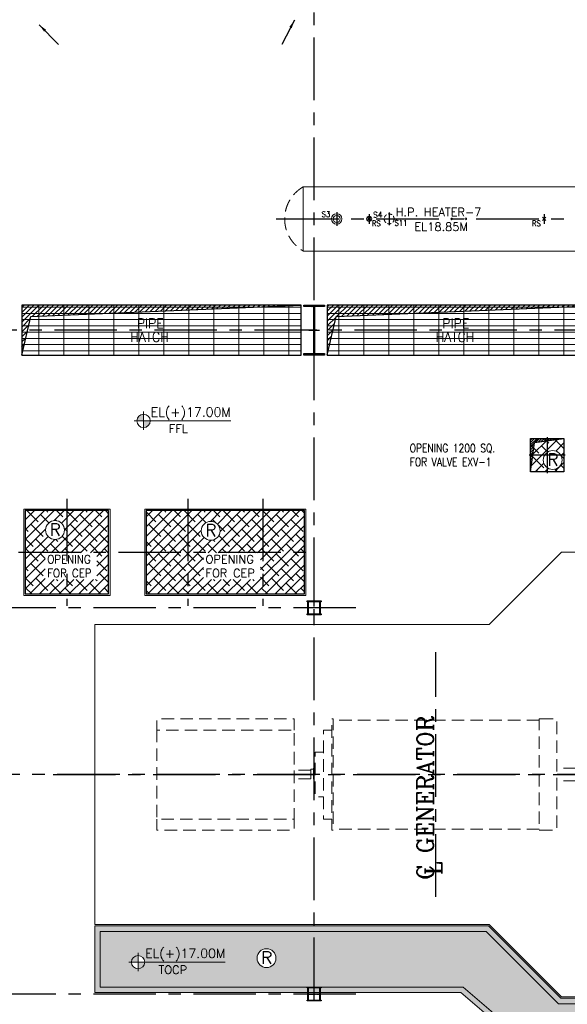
# Model space of a CAD drawing. Header units: inches. Extents: x 306235 to 1392759, y -66369 to 421098.
# Tile 46 of 91: x 494889 to 514606, y -44049 to -8608. Entities that reach past the tile are written whole.
import ezdxf
from ezdxf.enums import TextEntityAlignment as Align

# ---------------------------------------------------------------- set-up
doc = ezdxf.new("R2010")
doc.units = ezdxf.units.IN
doc.header["$LTSCALE"] = 1800
doc.header["$MEASUREMENT"] = 0
for name, pattern in [('CENTER', [2, 1.25, -0.25, 0.25, -0.25]), ('CENTER2', [1.125, 0.75, -0.125, 0.125, -0.125]), ('HIDDEN', [0.375, 0.25, -0.125])]:
    doc.linetypes.add(name, pattern=pattern)
doc.layers.get('0').update_dxf_attribs({"color": 253, "lineweight": 9})
for name, color, linetype, lineweight in [('1', 7, 'Continuous', 18), ('A-CHEQUERED PLATE HATCH', 252, 'Continuous', 9), ('A-CUT OUT', 3, 'Continuous', 30), ('A-REMOVABLE GRATING', 252, 'Continuous', 9), ('CONCRETE', 145, 'Continuous', 18), ('EQUIP', 8, 'HIDDEN', 9), ('HATCH-1', 252, 'Continuous', 9), ('LEADER', 4, 'Continuous', 15), ('STAIR', 2, 'Continuous', 18), ('TAG', 4, 'Continuous', 15)]:
    doc.layers.add(name, color=color, linetype=linetype, lineweight=lineweight)
for name, color, linetype in [('AUX COL', 1, 'Continuous'), ('CEN', 2, 'CENTER'), ('COL', 1, 'Continuous'), ('GRID', 251, 'CENTER'), ('OPENING', 40, 'Continuous'), ('ROOM', 7, 'Continuous'), ('TEXT', 3, 'Continuous')]:
    doc.layers.add(name, color=color, linetype=linetype)
doc.styles.add('ROMANC', font='ROMANC.SHX')
doc.styles.add('ROMANS', font='romans.shx')
doc.styles.add('ROMANT', font='romant')
doc.styles.add('SIMPLEX-25', font='simplex.shx')
doc.styles.get("Standard").update_dxf_attribs({"font": 'arial.ttf'})
doc.linetypes.add('FENCELINE1', pattern='A,0.25,-0.1,[133,ltypeshp.shx,S=0.1,R=0,X=-0.1,Y=0],-0.1,1', length=1.45)
doc.dimstyles.get("Standard").update_dxf_attribs({"dimtxt": 0.18, "dimasz": 0.18, "dimexe": 0.18, "dimexo": 0.0625, "dimgap": 0.09, "dimtad": 0, "dimtih": 1, "dimtoh": 1, "dimdec": 4, "dimzin": 0, "dimdsep": 46, "dimtxsty": 'Standard', "dimcen": 0.09, "dimadec": 0, "dimazin": 0, "dimtfac": 1, "dimtdec": 4, "dimtofl": 0, "dimtmove": 0, "dimatfit": 3, "dimfxl": 1, "dimtolj": 1, "dimtzin": 0, "dimarcsym": 0})
pattern_1 = [(225, (-87722.1, -144504), (176.7767, -176.7767), []), (315, (-87722.1, -144504), (530.33009, -176.7767), [625, -375])]
pattern_2 = [(45, (-87722.11, -144504), (-88.388348, 88.388348), [])]

# ---------------------------------------------------------------- blocks, each defined once
blk = doc.blocks.new('TURBINE & TG DECK OUTLINE')
at = {"layer": 'CEN'}
for p, q in [((-11866, -4400), (-11866, 4400)), ((-25650, 0), (19805, 0))]:
    blk.add_line(p, q, dxfattribs=at)
at = {"layer": 'CONCRETE'}
blk.add_lwpolyline([(16205, -8000), (16205, 8000), (-7350, 8000), (-9950, 5400), (-24150, 5400), (-24150, -5400), (-9950, -5400), (-7350, -8000)], close=True, dxfattribs=at)
at = {"layer": 'EQUIP', "flags": 128}
for points in [[(-16967, 1600), (-16967, 2000), (-21912, 2000), (-21912, 1600), (-16967, 1600), (-16967, -1600), (-21912, -1600), (-21912, 1600)], [(-15619, 2000), (-15569, 2000), (-15569, -2000), (-15619, -2000), (-15619, 2000)], [(-8149, 1960), (-15569, 1960)], [(-8099, 2000), (-8149, 2000), (-8149, -2000), (-8099, -2000)], [(-8099, 2000), (-7519, 2000), (-7519, -2000), (-8099, -2000)], [(-15619, 1600), (-15919, 1600), (-15919, -1600), (-15619, -1600)], [(-15919, 800), (-16219, 800), (-16219, -800), (-15919, -800)], [(-16369, 155), (-16967, 155)], [(-16269, 190), (-16369, 190), (-16369, -190), (-16269, -190)], [(-16219, 230), (-16269, 230), (-16269, -230), (-16219, -230)], [(-6150, 225), (-7519, 225)], [(-16369, -155), (-16967, -155)], [(-6150, -225), (-7519, -225)], [(-21912, -1600), (-21912, -2000), (-16967, -2000), (-16967, -1600)], [(-8149, -1960), (-15569, -1960)]]:
    blk.add_lwpolyline(points, dxfattribs=at)
at = {"layer": 'TEXT', "style": 'ROMANC'}
for s, p in [('C GENERATOR', (-11950, -3790)), ('L', (-11657, -3613))]:
    blk.add_text(s, height=600, rotation=90, dxfattribs=at).set_placement(p)
blk = doc.blocks.new('AUX COLUMNS')
at = {"color": 2, "linetype": 'CENTER2', "ltscale": 0.15}
for p, q in [((-173038, 65665), (-173038, 66165)), ((-172813, 65915), (-173263, 65915)), ((-173038, 51765), (-173038, 52265)), ((-173263, 52015), (-172813, 52015))]:
    blk.add_line(p, q, dxfattribs=at)
at = {"layer": 'AUX COL'}
for p, q in [((-173263, 65697), (-173263, 66133)), ((-173238, 65697), (-173238, 66133)), ((-172838, 65697), (-172838, 66133)), ((-172813, 65697), (-172813, 66133)), ((-173263, 51790), (-173263, 52240)), ((-173238, 51790), (-173238, 52240)), ((-172838, 51790), (-172838, 52240)), ((-172813, 51790), (-172813, 52240))]:
    blk.add_line(p, q, dxfattribs=at)
for points in [[(-173288, 66165), (-172788, 66165), (-172788, 66133), (-173288, 66133)], [(-173288, 65697), (-172788, 65697), (-172788, 65665), (-173288, 65665)], [(-173288, 52265), (-172788, 52265), (-172788, 52240), (-173288, 52240)], [(-173288, 51790), (-172788, 51790), (-172788, 51765), (-173288, 51765)]]:
    blk.add_lwpolyline(points, close=True, dxfattribs=at)
at = {"layer": 'GRID'}
for p, q in [((-171538, 65915), (-242038, 65915)), ((-136838, 59915), (-243038, 59915)), ((-171538, 52015), (-242038, 52015))]:
    blk.add_line(p, q, dxfattribs=at)
blk = doc.blocks.new('PL-FFL2')
at = {"layer": 'A-CUT OUT'}
h = blk.add_hatch(color=7, dxfattribs=at)
h.paths.add_polyline_path([(3.09, 1.96, 0.414214), (1.09, -0.04), (3.09, -0.04)])
h.paths.add_polyline_path([(5.09, -0.04), (3.09, -0.04), (3.09, -2.04, 0.414214)])
at = {"color": 1, "linetype": 'Continuous'}
for p, q in [((3.09, 2.74), (3.09, -2.74)), ((29.24, 0), (4.78, 0)), ((4.78, 0), (5.09, 0)), ((0.31, -0.04), (5.09, -0.04))]:
    blk.add_line(p, q, dxfattribs=at)
blk.add_circle((3.09, -0.04), 2, dxfattribs=at)
at = {"color": 4, "linetype": 'Continuous'}
blk.add_attdef('EL(+)', text='', height=2.75, dxfattribs=at).set_placement((18.98, 2.4), align=Align.MIDDLE)
at = {"color": 3, "linetype": 'Continuous'}
blk.add_attdef('XXX', text='', height=2.5, dxfattribs=at).set_placement((18.44, -3.52), align=Align.MIDDLE)

msp = doc.modelspace()

# ---------------------------------------------------------------- hatches: boundary and pattern name
at = {"layer": 'A-CHEQUERED PLATE HATCH', "linetype": 'Continuous'}
h = msp.add_hatch(dxfattribs=at)
h.set_pattern_fill('ANSI38', color=256, scale=2000, angle=180, style=0)
h.set_pattern_definition(pattern_1)
edge = h.paths.add_edge_path()
edge.add_arc((514079.1, -24457), 339.7, 0, 360)
h.paths.add_polyline_path([(513281.6, -23678.7), (514481.6, -23678.7), (514481.6, -24878.7), (513281.6, -24878.7)])
h = msp.add_hatch(dxfattribs=at)
h.set_pattern_fill('ANSI38', color=256, scale=2000, angle=180, style=0)
h.set_pattern_definition(pattern_1)
edge = h.paths.add_edge_path(flags=16)
edge.add_arc((496161.4, -26976.6), 339.7, 0, 360)
h.paths.add_polyline_path([(495091.6, -29278.7), (498091.6, -29278.7), (498091.6, -26278.7), (495091.6, -26278.7)])
h.paths.add_polyline_path([(495806.2, -28753.7), (497669.1, -28753.7), (497669.1, -27803.7), (495806.2, -27803.7)], flags=16)
h = msp.add_hatch(dxfattribs=at)
h.set_pattern_fill('ANSI38', color=256, scale=2000, angle=180, style=0)
h.set_pattern_definition(pattern_1)
edge = h.paths.add_edge_path(flags=16)
edge.add_arc((501765.8, -27004.8), 339.7, 0, 360)
h.paths.add_polyline_path([(499441.6, -29278.7), (505141.6, -29278.7), (505141.6, -26278.7), (499441.6, -26278.7)])
h.paths.add_polyline_path([(501506.2, -28753.7), (503553.9, -28753.7), (503553.9, -27803.7), (501506.2, -27803.7)], flags=16)
h = msp.add_hatch(dxfattribs=at)
h.set_pattern_fill('ANSI38', color=256, scale=2000, angle=180, style=0)
h.set_pattern_definition(pattern_1)
edge = h.paths.add_edge_path(flags=16)
edge.add_arc((547542.4, -44736.3), 339.7, 0, 360)
edge = h.paths.add_edge_path(flags=16)
edge.add_arc((503775.7, -42386), 339.7, 0, 360)
h.paths.add_polyline_path([(511687.5, -41428.7), (497791.6, -41428.7), (497791.6, -43428.7), (510859.1, -43428.7), (512959.1, -45228.7), (548491.6, -45228.7), (548491.6, -44028.7), (514287.5, -44028.7)])
edge = h.paths.add_edge_path(flags=0)
edge.add_line((546433.2, -44600.6), (543497.9, -44600.6))
edge = h.paths.add_edge_path(flags=16)
edge.add_line((542961, -44605.4), (543534.6, -44605.4))
edge = h.paths.add_edge_path(flags=16)
edge.add_arc((543294.6, -44605.4), 240, 0, 360)
edge = h.paths.add_edge_path(flags=16)
edge.add_line((543294.6, -44271.8), (543294.6, -44929.4))
edge = h.paths.add_edge_path(flags=0)
edge.add_line((543497.9, -44600.6), (543534.6, -44600.6))
h.paths.add_polyline_path([(543936, -45106), (545157.4, -45106), (545157.4, -44656), (543936, -44656)], flags=24)
h.paths.add_polyline_path([(543361.1, -44690.1), (546629.6, -44690.1), (546629.6, -43935.8), (543361.1, -43935.8)], flags=24)
edge = h.paths.add_edge_path(flags=0)
edge.add_line((502289.2, -42526.9), (499353.9, -42526.9))
edge = h.paths.add_edge_path(flags=16)
edge.add_line((498817, -42531.7), (499390.6, -42531.7))
edge = h.paths.add_edge_path(flags=16)
edge.add_arc((499150.6, -42531.7), 240, 0, 360)
edge = h.paths.add_edge_path(flags=16)
edge.add_line((499150.6, -42198.1), (499150.6, -42855.7))
edge = h.paths.add_edge_path(flags=0)
edge.add_line((499353.9, -42526.9), (499390.6, -42526.9))
h.paths.add_polyline_path([(499792, -43032.3), (501013.5, -43032.3), (501013.5, -42582.3), (499792, -42582.3)], flags=24)
h.paths.add_polyline_path([(499217.1, -42616.4), (502485.7, -42616.4), (502485.7, -41862.1), (499217.1, -41862.1)], flags=24)
at = {"layer": 'A-REMOVABLE GRATING'}
h = msp.add_hatch(dxfattribs=at)
h.set_pattern_fill('GRATE', color=256, scale=7200, style=0)
h.set_pattern_definition([(0, (34777.9, -144504), (0, 225), []), (90, (34777.9, -144504), (-900, 6e-14), [])])
h.paths.add_polyline_path([(483961.6, -20678.7), (494021.6, -20678.7), (494021.6, -18878.7), (483961.6, -18878.7)])
h.paths.add_polyline_path([(494961.6, -20678.7), (505021.6, -20678.7), (505021.6, -18878.7), (494961.6, -18878.7)])
h.paths.add_polyline_path([(505961.6, -20678.7), (516021.6, -20678.7), (516021.6, -18878.7), (505961.6, -18878.7)])
h.paths.add_polyline_path([(516961.6, -18878.7), (526521.6, -18878.7), (526521.6, -20678.7), (516961.6, -20678.7)])
h.paths.add_polyline_path([(527461.6, -20678.7), (537521.6, -20678.7), (537521.6, -18878.7), (527461.6, -18878.7)])
h.paths.add_polyline_path([(538441.6, -18228.7), (540441.6, -18228.7), (540441.6, -20578.7), (538441.6, -20578.7)])
h.paths.add_polyline_path([(488182.6, -19801.5), (489340.4, -19801.5), (489340.4, -19276.5), (488182.6, -19276.5)], flags=24)
h.paths.add_polyline_path([(487841.3, -20293.2), (489435.9, -20293.2), (489435.9, -19768.2), (487841.3, -19768.2)], flags=24)
h.paths.add_polyline_path([(498841.3, -20293.2), (500435.9, -20293.2), (500435.9, -19768.2), (498841.3, -19768.2)], flags=24)
h.paths.add_polyline_path([(499182.6, -19801.5), (500340.4, -19801.5), (500340.4, -19276.5), (499182.6, -19276.5)], flags=24)
h.paths.add_polyline_path([(509841.3, -20293.2), (511435.9, -20293.2), (511435.9, -19768.2), (509841.3, -19768.2)], flags=24)
h.paths.add_polyline_path([(510182.6, -19801.5), (511340.4, -19801.5), (511340.4, -19276.5), (510182.6, -19276.5)], flags=24)
h.paths.add_polyline_path([(521056.1, -20293.2), (522650.7, -20293.2), (522650.7, -19768.2), (521056.1, -19768.2)], flags=24)
h.paths.add_polyline_path([(521397.4, -19801.5), (522555.2, -19801.5), (522555.2, -19276.5), (521397.4, -19276.5)], flags=24)
h.paths.add_polyline_path([(531682.6, -19801.5), (532840.4, -19801.5), (532840.4, -19276.5), (531682.6, -19276.5)], flags=24)
h.paths.add_polyline_path([(531341.3, -20293.2), (532935.9, -20293.2), (532935.9, -19768.2), (531341.3, -19768.2)], flags=24)
at = {"layer": 'COL'}
h = msp.add_hatch(dxfattribs=at)
h.set_pattern_fill('ANSI31', color=256, scale=200, style=0)
h.set_pattern_definition([(45, (489549.418, -42664.549), (-17.67767, 17.67767), [])])
h.paths.add_polyline_path([(505121.6, -20628.7), (505861.6, -20628.7), (505861.6, -20678.7), (505121.6, -20678.7)])
h.paths.add_polyline_path([(505475.6, -18928.7), (505507.6, -18928.7), (505507.6, -20628.7), (505475.6, -20628.7)])
h.paths.add_polyline_path([(505121.6, -18878.7), (505861.6, -18878.7), (505861.6, -18928.7), (505121.6, -18928.7)])
at = {"layer": 'HATCH-1'}
h = msp.add_hatch(dxfattribs=at)
h.set_pattern_fill('AR-CONC', color=256, scale=75, style=0)
h.set_pattern_definition([(50, (419056.2, -96671.85), (537.9451, -47.0641), [56.25, -618.75]), (355, (419056.2, -96671.85), (-104.0635, 564.144), [45, -495]), (100.4514, (419101, -96675.77), (433.882, 517.0797), [47.8051, -525.8566]), (46.1842, (419056.2, -96521.85), (800.4308, -124.1393), [84.375, -928.125]), (96.6356, (419122.9, -96532.2), (700.997, 730.5884), [71.7077, -788.7847]), (351.1842, (419056.2, -96521.85), (700.9965, 730.589), [67.5, -742.5]), (21, (419131.2, -96559.35), (447.6803, -301.9642), [56.25, -618.75]), (326, (419131.2, -96559.35), (182.4865, 543.8625), [45, -495]), (71.4514, (419168.5, -96584.5), (630.167, 241.8979), [47.8051, -525.8566]), (37.5, (419056.2, -96671.85), (9.1199, 249.6704), [0, -489, 0, -502.5, 0, -496.875]), (7.5, (419056.2, -96671.85), (197.30215, 295.8088), [0, -286.5, 0, -477.75, 0, -189.375]), (327.5, (418888.95, -96671.85), (400.36683, -16.91615), [0, -187.5, 0, -585, 0, -776.25]), (317.5, (418813.95, -96671.85), (437.3896, 75.0787), [0, -243.75, 0, -388.5, 0, -551.25])])
h.paths.add_polyline_path([(548691.6, -45428.7), (548691.6, -43828.7), (514370.3, -43828.7), (511770.3, -41228.7), (497591.6, -41228.7), (497591.6, -43628.7), (510776.2, -43628.7), (512876.2, -45428.7)])
h.paths.add_polyline_path([(511687.5, -41428.7), (497791.6, -41428.7), (497791.6, -43428.7), (510859.1, -43428.7), (512959.1, -45228.7), (548491.6, -45228.7), (548491.6, -44028.7), (514287.5, -44028.7)], flags=16)
at = {"layer": 'OPENING'}
h = msp.add_hatch(dxfattribs=at)
h.set_pattern_fill('ANSI31', color=8, scale=1000, style=0)
h.set_pattern_definition(pattern_2)
h.paths.add_polyline_path([(505021.6, -18878.7), (494961.6, -18878.7), (494961.6, -19778.7), (495171.9, -19778.7), (495285.3, -19293.4)])
h.paths.add_polyline_path([(495171.9, -19778.7), (494961.6, -19778.7), (494961.6, -20678.7)])
h = msp.add_hatch(dxfattribs=at)
h.set_pattern_fill('ANSI31', color=8, scale=1000, style=0)
h.set_pattern_definition(pattern_2)
h.paths.add_polyline_path([(516021.6, -18878.7), (505961.6, -18878.7), (505961.6, -19778.7), (506171.9, -19778.7), (506285.3, -19293.4)])
h.paths.add_polyline_path([(506171.9, -19778.7), (505961.6, -19778.7), (505961.6, -20678.7)])
h = msp.add_hatch(dxfattribs=at)
h.set_pattern_fill('ANSI31', color=8, scale=500, style=0)
h.set_pattern_definition([(45, (373438.805, -106922.745), (-44.194174, 44.194174), [])])
h.paths.add_polyline_path([(513881.6, -23763), (513881.6, -23678.7), (513281.6, -23678.7), (513281.6, -24878.7), (513429.5, -23826.6)])
h.paths.add_polyline_path([(514481.6, -23678.7), (513881.6, -23678.7), (513881.6, -23763)])

# ---------------------------------------------------------------- linework, layer by layer
msp.add_line((505491.6, -20678.7), (505491.6, -18878.7))
at = {"layer": 'CEN', "linetype": 'CENTER'}
for p, q in [((506301.6, -15538.3), (506301.6, -16030.3)), ((508191.6, -15553.7), (508191.6, -16003.7)), ((504127.9, -15778.7), (518541.6, -15778.7)), ((507471.6, -15603.7), (507471.6, -15953.7)), ((513771.6, -15603.7), (513771.6, -15953.7))]:
    msp.add_line(p, q, dxfattribs=at)
at = {"layer": 'CEN'}
for p, q in [((505491.6, -20678.7), (505491.6, -18878.7)), ((505300, -19778.7), (505683.2, -19778.7)), ((496591.6, -25853.7), (496591.6, -29703.7)), ((500941.6, -25853.7), (500941.6, -29703.7)), ((503641.6, -25853.7), (503641.6, -29703.7)), ((494841.6, -27778.7), (505391.6, -27778.7))]:
    msp.add_line(p, q, dxfattribs=at)
at = {"layer": 'COL'}
for points in [[(505121.6, -18878.7), (505861.6, -18878.7), (505861.6, -18928.7), (505121.6, -18928.7)], [(505475.6, -18928.7), (505507.6, -18928.7), (505507.6, -20628.7), (505475.6, -20628.7)], [(505121.6, -20628.7), (505861.6, -20628.7), (505861.6, -20678.7), (505121.6, -20678.7)]]:
    msp.add_lwpolyline(points, close=True, dxfattribs=at)
at = {"layer": 'CONCRETE'}
msp.add_lwpolyline([(548691.6, -45428.7), (548691.6, -43828.7), (514370.3, -43828.7), (511770.3, -41228.7), (497591.6, -41228.7), (497591.6, -43628.7), (510776.2, -43628.7), (512876.2, -45428.7)], close=True, dxfattribs=at)
msp.add_lwpolyline([(511687.5, -41428.7), (497791.6, -41428.7), (497791.6, -43428.7), (510859.1, -43428.7), (512959.1, -45228.7), (548491.6, -45228.7), (548491.6, -44028.7), (514287.5, -44028.7), (511687.5, -41428.7)], dxfattribs=at)
at = {"layer": 'EQUIP', "linetype": 'Continuous'}
for p, q in [((505097.6, -14623.7), (516251.6, -14623.7)), ((505097.6, -14623.7), (505097.6, -16933.7)), ((505097.6, -16933.7), (516251.6, -16933.7))]:
    msp.add_line(p, q, dxfattribs=at)
at = {"layer": 'EQUIP'}
for p, q in [((507531.8, -15839), (507411.4, -15718.4)), ((507530, -15720.3), (507413.2, -15837.1)), ((513831.8, -15839), (513711.4, -15718.4)), ((513830, -15720.3), (513713.2, -15837.1))]:
    msp.add_line(p, q, dxfattribs=at)
at = {"layer": 'EQUIP', "linetype": 'Continuous'}
for centre, radius in [((506301.6, -15778.7), 187.5), ((506301.6, -15778.7), 124), ((507471.6, -15778.7), 94.5), ((507471.6, -15778.7), 44.5), ((510441.6, -15778.7), 30), ((510441.6, -15778.7), 30), ((510951.6, -15778.7), 30), ((510951.6, -15778.7), 30)]:
    msp.add_circle(centre, radius, dxfattribs=at)
at = {"layer": 'EQUIP', "linetype": 'HIDDEN', "ltscale": 0.3}
msp.add_circle((508191.6, -15778.7), 178, dxfattribs=at)
at = {"layer": 'EQUIP'}
msp.add_arc((505762, -15778.7), 1332.5, 119.91057, 240.08943, dxfattribs=at)
at = {"layer": 'GRID'}
for p, q in [((505491.6, -58299.5), (505491.6, -3278.7)), ((505491.6, -58299.5), (505491.6, -3278.7)), ((566791.6, -19778.7), (431691.6, -19778.7)), ((566791.6, -19778.7), (431691.6, -19778.7)), ((513881.6, -23628.7), (513881.6, -24928.7)), ((514531.6, -24278.7), (513231.6, -24278.7)), ((506991.6, -29778.7), (436491.6, -29778.7)), ((541691.6, -35778.7), (435491.6, -35778.7)), ((506991.6, -43678.7), (436491.6, -43678.7))]:
    msp.add_line(p, q, dxfattribs=at)
at = {"layer": 'OPENING'}
for points in [[(494961.6, -20678.7), (495285.3, -19293.4), (505021.6, -18878.7)], [(505961.6, -20678.7), (506285.3, -19293.4), (516021.6, -18878.7)], [(513281.6, -24878.7), (513429.5, -23826.6), (514481.6, -23678.7)]]:
    msp.add_lwpolyline(points, dxfattribs=at)
for points in [[(494961.6, -20678.7), (505021.6, -20678.7), (505021.6, -18878.7), (494961.6, -18878.7)], [(505961.6, -20678.7), (516021.6, -20678.7), (516021.6, -18878.7), (505961.6, -18878.7)], [(513281.6, -23678.7), (514481.6, -23678.7), (514481.6, -24878.7), (513281.6, -24878.7)], [(495091.6, -29278.7), (498091.6, -29278.7), (498091.6, -26278.7), (495091.6, -26278.7)], [(499441.6, -29278.7), (505141.6, -29278.7), (505141.6, -26278.7), (499441.6, -26278.7)]]:
    msp.add_lwpolyline(points, close=True, dxfattribs=at)
at = {"layer": 'STAIR', "linetype": 'FENCELINE1', "ltscale": 0.25}
for points in [[(495041.6, -29328.7), (498141.6, -29328.7), (498141.6, -26228.7), (495041.6, -26228.7)], [(499391.6, -29328.7), (505191.6, -29328.7), (505191.6, -26228.7), (499391.6, -26228.7)]]:
    msp.add_lwpolyline(points, close=True, dxfattribs=at)
at = {"layer": 'TAG'}
for centre in [(514079.1, -24457), (496161.4, -26976.6), (501765.8, -27004.8), (503775.7, -42386)]:
    msp.add_circle(centre, 339.7, dxfattribs=at)

# ---------------------------------------------------------------- block references
msp.add_blockref('TURBINE & TG DECK OUTLINE', (521741.6, -35778.7))
at = {"layer": '1'}
ref = msp.add_blockref('PL-FFL2', (498977.6, -23043.8), dxfattribs=dict(at, xscale=120, yscale=120, zscale=120))
ref.add_attrib('XXX', 'FFL', dxfattribs={"layer": '0', "color": 3, "linetype": 'Continuous', "height": 300, "style": 'SIMPLEX-25'}).set_placement((500600, -23324.3), align=Align.MIDDLE)
ref.add_attrib('EL(+)', 'EL(+)17.00M', dxfattribs={"layer": '0', "color": 4, "linetype": 'Continuous', "height": 330, "style": 'SIMPLEX-25'}).set_placement((501048.7, -22756.2), align=Align.MIDDLE)
ref = msp.add_blockref('PL-FFL2', (498780.3, -42526.9), dxfattribs=dict(at, xscale=120, yscale=120, zscale=120))
ref.add_attrib('XXX', 'TOCP', dxfattribs={"layer": '0', "color": 3, "linetype": 'Continuous', "height": 300, "style": 'SIMPLEX-25'}).set_placement((500402.8, -42807.3), align=Align.MIDDLE)
ref.add_attrib('EL(+)', 'EL(+)17.00M', dxfattribs={"layer": '0', "color": 4, "linetype": 'Continuous', "height": 330, "style": 'SIMPLEX-25'}).set_placement((500851.4, -42239.2), align=Align.MIDDLE)
at = {"layer": 'AUX COL'}
msp.add_blockref('AUX COLUMNS', (678529.4, -95693.7), dxfattribs=at)

# ---------------------------------------------------------------- texts
at = {"layer": 'EQUIP', "linetype": 'Continuous', "style": 'ROMANS', "width": 0.9}
for s, p in [('S3', (505761.7, -15711.2)), ('RS', (507569.2, -16039.4)), ('S11', (508387.5, -16024.4)), ('RS', (513334.5, -16039.4))]:
    msp.add_text(s, height=200, dxfattribs=at).set_placement(p)
at = {"layer": 'EQUIP', "linetype": 'Continuous', "insert": (507611.6, -15728.7), "char_height": 200, "attachment_point": 7, "style": 'ROMANS'}
msp.add_mtext('\\A1;S4', dxfattribs=at)
at = {"layer": 'TAG', "style": 'ROMANS'}
for p in [(513885.2, -24668.2), (495967.5, -27187.8), (501571.9, -27216), (503581.8, -42597.2)]:
    msp.add_text('R', height=445.3, dxfattribs=at).set_placement(p)
at = {"layer": 'TEXT', "color": 3, "style": 'ROMANS'}
msp.add_text('H.P. HEATER-7', height=300, dxfattribs=at).set_placement((508425.5, -15683.7))
at = {"layer": 'TEXT', "style": 'ROMANS'}
msp.add_text('EL18.85M', height=300, dxfattribs=at).set_placement((509101, -16212.6))
at = {"layer": 'TEXT', "color": 3, "style": 'ROMANS', "width": 0.936038}
for s, p in [(' PIPE', (498880, -19714, -1000)), (' PIPE', (509880, -19714, -1000)), ('HATCH', (498866.4, -20205.7)), ('HATCH', (509866.4, -20205.7))]:
    msp.add_text(s, height=350, dxfattribs=at).set_placement(p)
at = {"layer": 'TEXT', "color": 3, "insert": (508931.6, -24278.7), "char_height": 300, "width": 3459.903, "attachment_point": 4, "style": 'ROMANS'}
msp.add_mtext('\\A1;{\\W0.8;OPENING 1200 SQ. \\PFOR VALVE EXV-1}', dxfattribs=at)
at = {"layer": 'TEXT', "char_height": 300, "width": 2065.358, "attachment_point": 1, "style": 'ROMANS'}
for s, insert in [('{\\W0.9;OPENING FOR CEP}', (495881.2, -27878.7)), ('OPENING FOR CEP', (501581.2, -27878.7))]:
    msp.add_mtext(s, dxfattribs=dict(at, insert=insert))

# ---------------------------------------------------------------- next in the draw order: texts
at = {"layer": 'ROOM', "color": 30, "insert": (484177.2, -8819.8), "char_height": 250, "width": 2741.457, "attachment_point": 1, "style": 'ROMANS', "bg_fill": 2}
msp.add_mtext('\\pi275.49;PADO ROOM \\P\\pi769.54;UNIT-1', dxfattribs=at)
at = {"layer": 'TEXT', "insert": (461211.1, -16359.9), "char_height": 500, "attachment_point": 1, "style": 'ROMANT', "bg_fill": 3, "box_fill_scale": 1, "bg_fill_color": 256, "bg_fill_transparency": 0}
msp.add_mtext_dynamic_manual_height_columns('\\pi375.68;{\\W0.85;COMMON CONTROL  ROOM}', width=9656.124, gutter_width=1, heights=[0], dxfattribs=at)

# ---------------------------------------------------------------- next in the draw order: texts
at = {"layer": 'ROOM', "color": 30, "insert": (489830.2, -8877), "char_height": 250, "width": 2972.746, "attachment_point": 1, "style": 'ROMANS', "bg_fill": 2}
msp.add_mtext('\\pi391.13;PADO ROOM \\P\\pi849.47;UNIT-2', dxfattribs=at)

# ---------------------------------------------------------------- next in the draw order: leaders
at = {"layer": 'LEADER'}
for points in [[(495592.3, -8787.3, -100), (496281.2, -9496.4, -100)], [(504780.6, -8625.8, -100), (504323.5, -9501, -100)]]:
    msp.add_leader(points, dimstyle='Standard', override={"dimtxt": 350, "dimasz": 300, "dimexe": 0, "dimexo": 0, "dimgap": 100, "dimtad": 0, "dimtih": 0, "dimtoh": 0, "dimdec": 0, "dimtxsty": 'ROMANS', "dimcen": 0, "dimclrd": 9, "dimclre": 9, "dimclrt": 256, "dimtdec": 0, "dimtix": 1, "dimtofl": 1, "dimatfit": 0}, dxfattribs=at)

doc.saveas('drawing.dxf')
